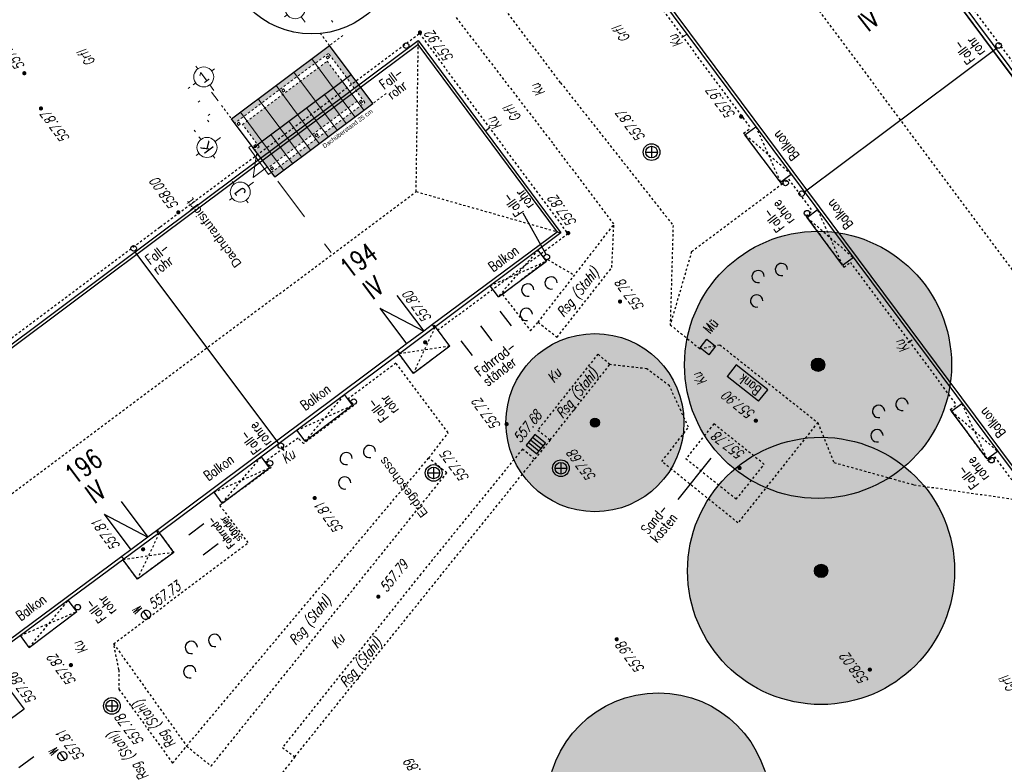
# Model space of a CAD drawing. Header units: metres. Extents: x 2 to 485, y 6 to 594.
# Tile 36 of 176: x 167 to 211, y 232 to 266. Entities that reach past the tile are written whole.
import ezdxf
from ezdxf.enums import TextEntityAlignment as Align

# ---------------------------------------------------------------- set-up
doc = ezdxf.new("R2010")
doc.units = ezdxf.units.M
doc.header["$LTSCALE"] = 0.0125
for name, pattern in [('260241_A_bea$0$GESTRICHELT', [0.4, 0.2, -0.2]), ('260241_A_bea$0$GESTRICHELTX2', [0.7, 0.5, -0.2]), ('260241_A_bea$0$PUNKTIERT', [0.2, 0, -0.2]), ('GEWOFAG_Hof 3_141022_Grundriss_bea$0$AUSGEZOGEN', [0]), ('GEWOFAG_Hof 3_141022_Grundriss_bea$0$VERDECKT2_S2', [0.15, 0.1, -0.05])]:
    doc.linetypes.add(name, pattern=pattern)
for name, color, linetype in [('260241_A_bea$0$B10_GEBAEUDE', 1, 'Continuous'), ('260241_A_bea$0$B13_GEB_ZUBEHOER', 12, 'Continuous'), ('260241_A_bea$0$B14_GEB_ZUB_GESTR', 12, 'Continuous'), ('260241_A_bea$0$B15_GEB_TXT', 12, 'Continuous'), ('260241_A_bea$0$B25_EINFASS_GEPKT', 7, '260241_A_bea$0$PUNKTIERT'), ('260241_A_bea$0$B28_VEINFASS_TXT', 5, 'Continuous'), ('260241_A_bea$0$B30_BEWSYM', 3, 'Continuous'), ('260241_A_bea$0$B32_BEWLIN_GESTR', 3, 'Continuous'), ('260241_A_bea$0$B34_ZUBEHOER_1', 6, 'Continuous'), ('260241_A_bea$0$B36_ZUBEHOER_3', 252, 'Continuous'), ('260241_A_bea$0$B53_HAUPTHOEHEN', 4, 'Continuous'), ('260241_A_bea$0$B54_HOEHEN', 253, 'Continuous'), ('f_weg', 2, 'Continuous')]:
    doc.layers.add(name, color=color, linetype=linetype)
doc.layers.add('260241_A_bea$0$f_fill_baum', color=86, linetype='Continuous', lineweight=18)
doc.layers.add('GEWOFAG_Hof 3_141022_Grundriss_bea$0$STANDARD', color=7, linetype='GEWOFAG_Hof 3_141022_Grundriss_bea$0$AUSGEZOGEN', lineweight=13)
doc.styles.add('260241_A_bea$0$ROMANS', font='ROMANS')
doc.styles.add('260241_A_bea$0$SIMPLEX8', font='SIMPLEX8')
doc.styles.add('GEWOFAG_Hof 3_141022_Grundriss_bea$0$ARIAL', font='arial.ttf')

# ---------------------------------------------------------------- blocks, each defined once
blk = doc.blocks.new('GEWOFAG_Hof 3_141022_Grundriss_bea$0$COMPLEXOBJECT_91')
at = {"layer": 'GEWOFAG_Hof 3_141022_Grundriss_bea$0$STANDARD', "color": 7, "linetype": 'GEWOFAG_Hof 3_141022_Grundriss_bea$0$AUSGEZOGEN', "lineweight": 18}
for p, q in [((4462415.964, 5328337.186), (4462416.003, 5328337.331)), ((4462415.414, 5328336.867), (4462415.269, 5328336.906)), ((4462416.283, 5328336.636), (4462416.428, 5328336.597)), ((4462415.733, 5328336.317), (4462415.656, 5328336.027))]:
    blk.add_line(p, q, dxfattribs=at)
blk.add_circle((4462415.849, 5328336.752), 0.45, dxfattribs=at)
blk = doc.blocks.new('GEWOFAG_Hof 3_141022_Grundriss_bea$0$COMPLEXOBJECT_92')
at = {"layer": 'GEWOFAG_Hof 3_141022_Grundriss_bea$0$STANDARD', "color": 7, "linetype": 'GEWOFAG_Hof 3_141022_Grundriss_bea$0$AUSGEZOGEN', "lineweight": 18}
for p, q in [((4462420.917, 5328335.867), (4462420.955, 5328336.012)), ((4462420.366, 5328335.548), (4462420.221, 5328335.587)), ((4462421.236, 5328335.317), (4462421.381, 5328335.278)), ((4462420.685, 5328334.998), (4462420.608, 5328334.708))]:
    blk.add_line(p, q, dxfattribs=at)
blk.add_circle((4462420.801, 5328335.433), 0.45, dxfattribs=at)
blk = doc.blocks.new('GEWOFAG_Hof 3_141022_Grundriss_bea$0$COMPLEXOBJECT_93')
at = {"layer": 'GEWOFAG_Hof 3_141022_Grundriss_bea$0$STANDARD', "color": 7, "linetype": 'GEWOFAG_Hof 3_141022_Grundriss_bea$0$AUSGEZOGEN', "lineweight": 18}
for p, q in [((4462412.93, 5328332.691), (4462412.969, 5328332.836)), ((4462412.38, 5328332.372), (4462412.235, 5328332.41)), ((4462412.699, 5328331.821), (4462412.66, 5328331.676)), ((4462413.249, 5328332.14), (4462413.539, 5328332.063))]:
    blk.add_line(p, q, dxfattribs=at)
blk.add_circle((4462412.814, 5328332.256), 0.45, dxfattribs=at)
blk = doc.blocks.new('GEWOFAG_Hof 3_141022_Grundriss_bea$0$COMPLEXOBJECT_94')
at = {"layer": 'GEWOFAG_Hof 3_141022_Grundriss_bea$0$STANDARD', "color": 7, "linetype": 'GEWOFAG_Hof 3_141022_Grundriss_bea$0$AUSGEZOGEN', "lineweight": 18}
for p, q in [((4462413.574, 5328335.107), (4462413.612, 5328335.252)), ((4462413.023, 5328334.788), (4462412.878, 5328334.826)), ((4462413.893, 5328334.556), (4462414.183, 5328334.479)), ((4462413.342, 5328334.237), (4462413.303, 5328334.092))]:
    blk.add_line(p, q, dxfattribs=at)
blk.add_circle((4462413.458, 5328334.672), 0.45, dxfattribs=at)
blk = doc.blocks.new('260241_A_bea$0$HOEHENPKT_ZENTR')
at = {"const_width": 0.75}
blk.add_lwpolyline([(-0.375, 0, 1), (0.375, 0, 1)], format="xyb", close=True, dxfattribs=at)
blk = doc.blocks.new('260241_A_bea$0$PAPIERK_RUND')
blk.add_circle((0, 0), 0.5)
blk = doc.blocks.new('260241_A_bea$0$BAUMSTAMM')
at = {"const_width": 0.5}
blk.add_lwpolyline([(-0.25, 0, 1), (0.25, 0, 1)], format="xyb", close=True, dxfattribs=at)
blk.add_circle((0, 0), 0.5)
blk = doc.blocks.new('260241_A_bea$0$GEBUESCH_SYM')
for centre in [(0, 0.127), (-0.18, 0.002), (0.18, 0.002)]:
    blk.add_arc(centre, 0.055, 309.521, 230.479)

msp = doc.modelspace()

# ---------------------------------------------------------------- hatches: boundary and pattern name
at = {"layer": '260241_A_bea$0$f_fill_baum'}
h = msp.add_hatch(color=256, dxfattribs=at)
h.dxf.hatch_style = 1
edge = h.paths.add_edge_path()
edge.add_ellipse((203.072, 250.162), major_axis=(-4.243, 4.243), ratio=1, start_angle=0, end_angle=360)
h = msp.add_hatch(color=256, dxfattribs=at)
h.dxf.hatch_style = 1
edge = h.paths.add_edge_path()
edge.add_ellipse((193.045, 247.566), major_axis=(-2.828, 2.828), ratio=1, start_angle=0, end_angle=360)
h = msp.add_hatch(color=256, dxfattribs=at)
h.dxf.hatch_style = 1
edge = h.paths.add_edge_path()
edge.add_ellipse((203.209, 240.907), major_axis=(-4.243, 4.243), ratio=1, start_angle=0, end_angle=360)
h = msp.add_hatch(color=256, dxfattribs=at)
h.dxf.hatch_style = 1
edge = h.paths.add_edge_path()
edge.add_ellipse((195.899, 230.435), major_axis=(3.536, 3.536), ratio=1, start_angle=0, end_angle=360)
at = {"layer": 'GEWOFAG_Hof 3_141022_Grundriss_bea$0$STANDARD', "linetype": 'GEWOFAG_Hof 3_141022_Grundriss_bea$0$VERDECKT2_S2', "lineweight": 25}
for color, points in [(255, [(181.068, 264.149), (181.89, 263.047), (182.091, 263.197), (181.119, 264.499), (176.711, 261.21), (176.86, 261.01)]), (255, [(177.883, 260.057), (181.69, 262.898), (181.017, 263.799), (177.21, 260.959)]), (254, [(177.757, 259.808), (178.355, 259.006), (182.363, 261.996), (181.69, 262.898), (177.883, 260.057), (177.957, 259.957)]), (254, [(181.89, 263.047), (182.712, 261.945), (178.504, 258.806), (178.654, 258.605), (183.062, 261.894), (182.091, 263.197)])]:
    msp.add_hatch(color=color, dxfattribs=at).paths.add_polyline_path(points)

# ---------------------------------------------------------------- linework, layer by layer
at = {"color": 252}
for p, q in [((195.592, 259.977), (195.592, 259.452)), ((195.329, 259.714), (195.854, 259.714)), ((197.769, 250.924), (198.082, 251.314)), ((198.159, 250.611), (197.769, 250.924)), ((198.082, 251.314), (198.472, 251)), ((198.472, 251), (198.159, 250.611)), ((190.343, 247.039), (189.949, 246.554)), ((190.245, 246.918), (190.73, 246.523)), ((190.828, 246.644), (190.343, 247.039)), ((189.949, 246.554), (190.434, 246.16)), ((190.532, 246.281), (190.048, 246.675)), ((190.146, 246.797), (190.631, 246.402)), ((190.434, 246.16), (190.828, 246.644)), ((191.518, 245.781), (191.518, 245.256)), ((185.536, 245.307), (186.061, 245.307)), ((185.799, 245.57), (185.799, 245.045)), ((191.255, 245.518), (191.78, 245.518)), ((172.993, 238.768), (172.754, 239.104)), ((171.337, 235.107), (171.337, 234.582)), ((171.074, 234.844), (171.599, 234.844)), ((169.235, 232.42), (168.996, 232.756))]:
    msp.add_line(p, q, dxfattribs=at)
for centre, major_axis, start_param, end_param in [((184.565, 264.495), (0.0884, 0.0884), 5.497787, 11.780972), ((211.186, 264.5), (0.0884, 0.0884), 5.497787, 11.780972), ((195.592, 259.714), (-0.265, 0.265), 3.926991, 10.210176), ((195.592, 259.714), (-0.186, 0.186), 3.926991, 10.210176), ((201.614, 258.326), (0.0884, 0.0884), 5.497787, 11.780972), ((202.336, 257.849), (0.0884, 0.0884), 5.497787, 11.780972), ((202.581, 256.971), (0.0884, 0.0884), 5.497787, 11.780972), ((172.315, 255.393), (0.0884, 0.0884), 5.497787, 11.780972), ((190.886, 255.005), (0.0884, 0.0884), 5.497787, 11.780972), ((182.208, 248.505), (0.0884, 0.0884), 5.497787, 11.780972), ((178.93, 246.528), (0.0884, 0.0884), 5.497787, 11.780972), ((178.446, 245.741), (0.0884, 0.0884), 5.497787, 11.780972), ((185.799, 245.307), (-0.265, 0.265), 3.926991, 10.210176), ((185.799, 245.307), (-0.186, 0.186), 3.926991, 10.210176), ((191.518, 245.518), (-0.265, 0.265), 3.926991, 10.210176), ((191.518, 245.518), (-0.186, 0.186), 3.926991, 10.210176), ((210.87, 245.881), (0.0884, 0.0884), 5.497787, 11.780972), ((169.803, 239.28), (0.0884, 0.0884), 5.497787, 11.780972), ((172.874, 238.936), (0.146, 0.146), 1.405627, 7.688812), ((171.337, 234.844), (-0.265, 0.265), 3.926991, 10.210176), ((171.337, 234.844), (-0.186, 0.186), 3.926991, 10.210176), ((169.116, 232.588), (0.146, 0.146), 1.405627, 7.688812)]:
    msp.add_ellipse(centre, major_axis=major_axis, ratio=1, start_param=start_param, end_param=end_param, dxfattribs=at)
at = {"layer": '260241_A_bea$0$B10_GEBAEUDE', "color": 7, "linetype": 'Continuous'}
for p, q in [((193.195, 270.576), (232.957, 217.228)), ((216.606, 256.669), (208.534, 267.497)), ((173.722, 256.075), (185.09, 264.55)), ((185.09, 264.55), (191.345, 256.117)), ((202.463, 257.924), (211.08, 264.367)), ((148.934, 237.561), (173.722, 256.075)), ((191.345, 256.117), (185.742, 251.968)), ((178.846, 246.622), (172.38, 255.235)), ((185.742, 251.968), (185.351, 251.677)), ((185.351, 251.677), (184.584, 251.098)), ((184.584, 251.098), (184.186, 250.8)), ((184.186, 250.8), (173.341, 242.71)), ((173.341, 242.71), (172.951, 242.422)), ((172.951, 242.422), (172.185, 241.848)), ((172.185, 241.848), (171.786, 241.553)), ((171.786, 241.553), (163.114, 235.118))]:
    msp.add_line(p, q, dxfattribs=at)
at = {"layer": '260241_A_bea$0$B13_GEB_ZUBEHOER', "color": 7, "linetype": 'Continuous'}
for p, q in [((193.014, 270.602), (232.931, 217.046)), ((216.776, 256.722), (208.646, 267.635)), ((173.645, 256.179), (185.109, 264.726)), ((185.109, 264.726), (191.513, 256.092)), ((199.79, 260.491), (200.278, 260.855)), ((201.391, 258.359), (199.79, 260.491)), ((201.391, 258.359), (201.871, 258.718)), ((202.577, 256.774), (203.054, 257.131)), ((204.178, 254.634), (202.577, 256.774)), ((157.148, 243.858), (173.645, 256.179)), ((191.513, 256.092), (185.837, 251.84)), ((190.869, 254.814), (190.487, 255.324)), ((204.178, 254.634), (204.652, 254.988)), ((188.707, 253.219), (190.869, 254.814)), ((188.707, 253.219), (188.337, 253.713)), ((184.144, 253.278), (185.351, 251.677)), ((183.377, 252.699), (185.351, 251.677)), ((183.377, 252.699), (184.584, 251.098)), ((185.837, 251.84), (184.278, 250.677)), ((185.837, 251.84), (185.742, 251.968)), ((186.524, 250.998), (185.875, 251.869)), ((186.524, 250.998), (184.894, 249.778)), ((184.278, 250.677), (173.436, 242.582)), ((184.278, 250.677), (184.186, 250.8)), ((184.894, 249.778), (184.243, 250.652)), ((182.155, 248.345), (181.796, 248.825)), ((180.024, 246.733), (182.155, 248.345)), ((209.075, 248.081), (209.541, 248.428)), ((210.671, 245.94), (209.075, 248.081)), ((180.024, 246.733), (179.655, 247.226)), ((178.427, 245.535), (178.056, 246.032)), ((210.671, 245.94), (211.136, 246.287)), ((176.294, 243.953), (178.427, 245.535)), ((176.294, 243.953), (175.928, 244.443)), ((171.755, 244.021), (172.951, 242.422)), ((170.989, 243.448), (172.185, 241.848)), ((170.989, 243.448), (172.951, 242.422)), ((173.436, 242.582), (171.878, 241.43)), ((173.436, 242.582), (173.341, 242.71)), ((174.117, 241.74), (173.474, 242.611)), ((174.117, 241.74), (172.488, 240.532)), ((171.878, 241.43), (163.291, 235.099)), ((171.878, 241.43), (171.786, 241.553)), ((172.488, 240.532), (171.843, 241.405)), ((169.757, 239.08), (169.381, 239.59)), ((167.623, 237.467), (169.757, 239.08)), ((167.623, 237.467), (167.228, 238.002)), ((166.322, 236.136), (167.393, 234.694))]:
    msp.add_line(p, q, dxfattribs=at)
at = {"layer": '260241_A_bea$0$B14_GEB_ZUB_GESTR', "color": 7, "linetype": '260241_A_bea$0$GESTRICHELTX2'}
for p, q in [((199.772, 270.54), (242.092, 213.82)), ((185.012, 257.94), (185.109, 264.726)), ((200.278, 260.855), (201.391, 258.359)), ((201.871, 258.718), (199.79, 260.491)), ((156.272, 236.49), (185.012, 257.94)), ((185.012, 257.94), (191.513, 256.092)), ((204.178, 254.634), (203.054, 257.131)), ((202.577, 256.774), (204.652, 254.988)), ((190.487, 255.324), (188.707, 253.219)), ((188.337, 253.713), (190.869, 254.814)), ((184.894, 249.778), (185.875, 251.869)), ((186.524, 250.998), (184.243, 250.652)), ((180.024, 246.733), (181.796, 248.825)), ((179.655, 247.226), (182.155, 248.345)), ((210.671, 245.94), (209.541, 248.428)), ((209.075, 248.081), (211.136, 246.287)), ((176.294, 243.953), (178.056, 246.032)), ((175.928, 244.443), (178.427, 245.535)), ((172.488, 240.532), (173.474, 242.611)), ((174.117, 241.74), (171.843, 241.405)), ((167.623, 237.467), (169.381, 239.59)), ((167.228, 238.002), (169.757, 239.08))]:
    msp.add_line(p, q, dxfattribs=at)
at = {"layer": '260241_A_bea$0$B25_EINFASS_GEPKT', "color": 7, "linetype": '260241_A_bea$0$PUNKTIERT', "ltscale": 0.5}
for p, q in [((214.831, 259.741), (209.064, 267.467)), ((191.503, 262.831), (188.468, 266.829)), ((195.275, 267.198), (200.036, 260.799)), ((186.805, 265.753), (191.173, 260.078)), ((173.513, 256.356), (185.162, 265.04)), ((185.162, 265.04), (191.835, 256.044)), ((191.503, 262.831), (196.557, 256.423)), ((199.73, 260.571), (200.036, 260.799)), ((201.45, 258.279), (199.73, 260.571)), ((191.173, 260.078), (193.898, 256.466)), ((201.45, 258.279), (201.747, 258.5)), ((201.747, 258.5), (202.809, 257.072)), ((202.517, 256.854), (202.809, 257.072)), ((202.517, 256.854), (204.237, 254.554)), ((159.628, 245.985), (173.513, 256.356)), ((190.493, 252.075), (193.898, 256.466)), ((193.807, 254.533), (193.898, 256.466)), ((196.557, 256.423), (196.43, 251.958)), ((191.835, 256.044), (185.95, 251.686)), ((190.92, 254.891), (188.894, 253.318)), ((191.345, 251.403), (193.807, 254.533)), ((204.237, 254.554), (204.524, 254.768)), ((204.524, 254.768), (209.288, 248.365)), ((188.894, 253.318), (190.151, 251.693)), ((185.875, 251.869), (185.78, 251.996)), ((190.151, 251.693), (190.493, 252.075)), ((190.493, 252.075), (191.345, 251.403)), ((196.43, 251.958), (197.763, 250.886)), ((186.524, 250.998), (184.894, 249.778)), ((197.763, 250.886), (198.653, 251.061)), ((198.653, 251.061), (203.06, 247.571)), ((184.894, 249.778), (184.151, 250.775)), ((193.18, 250.647), (190.476, 247.23)), ((193.714, 250.171), (193.18, 250.647)), ((184.102, 250.235), (181.961, 248.638)), ((186.457, 247.113), (184.102, 250.235)), ((191.038, 246.786), (193.714, 250.171)), ((195.384, 249.983), (193.714, 250.171)), ((196.395, 249.215), (195.384, 249.983)), ((197.251, 247.361), (196.395, 249.215)), ((182.213, 248.331), (179.956, 246.624)), ((181.961, 248.638), (182.213, 248.331)), ((209.015, 248.161), (209.288, 248.365)), ((209.015, 248.161), (210.691, 245.868)), ((196.056, 245.821), (197.251, 247.361)), ((198.388, 247.513), (197.128, 245.942)), ((200.656, 245.693), (198.388, 247.513)), ((203.06, 247.571), (199.475, 243.067)), ((185.574, 245.973), (186.457, 247.113)), ((190.476, 247.23), (191.038, 246.786)), ((179.708, 246.87), (178.238, 245.828)), ((179.956, 246.624), (179.708, 246.87)), ((191.038, 246.786), (190.334, 245.932)), ((189.789, 246.377), (185.224, 240.767)), ((190.334, 245.932), (189.789, 246.377)), ((174.698, 233.041), (185.574, 245.973)), ((178.238, 245.828), (178.49, 245.565)), ((179.562, 232.562), (190.334, 245.932)), ((186.39, 245.307), (185.574, 245.973)), ((199.475, 243.067), (196.056, 245.821)), ((199.396, 244.122), (197.128, 245.942)), ((199.396, 244.122), (200.656, 245.693)), ((211.037, 246.015), (210.691, 245.868)), ((212.261, 244.341), (211.037, 246.015)), ((176.188, 243.855), (178.49, 245.565)), ((181.316, 239.001), (186.39, 245.307)), ((177.469, 242.176), (176.188, 243.855)), ((173.38, 242.738), (174.117, 241.74)), ((171.416, 237.636), (177.469, 242.176)), ((174.117, 241.74), (172.488, 240.532)), ((172.488, 240.532), (171.752, 241.528)), ((185.224, 240.767), (178.999, 232.977)), ((175.802, 232.141), (181.316, 239.001)), ((171.657, 236.466), (171.416, 237.636)), ((171.416, 237.636), (174.698, 233.041)), ((171.657, 236.466), (171.649, 235.592)), ((171.649, 235.592), (174.067, 232.276)), ((174.067, 232.276), (174.698, 233.041)), ((174.698, 233.041), (175.802, 232.141)), ((178.999, 232.977), (179.562, 232.562)), ((179.562, 232.562), (178.771, 231.553))]:
    msp.add_line(p, q, dxfattribs=at)
at = {"layer": '260241_A_bea$0$B28_VEINFASS_TXT', "color": 252, "linetype": 'Continuous'}
for p, q in [((197.151, 264.984), (196.939, 264.856)), ((188.128, 260.676), (188.282, 260.794)), ((207.296, 251.263), (207.115, 251.15)), ((178.953, 246.488), (179.072, 246.314))]:
    msp.add_line(p, q, dxfattribs=at)
at = {"layer": '260241_A_bea$0$B32_BEWLIN_GESTR', "linetype": '260241_A_bea$0$GESTRICHELT'}
for p, q in [((197.391, 255.247), (201.45, 258.279)), ((190.92, 254.891), (192.129, 254.186)), ((197.391, 255.247), (196.43, 251.958)), ((203.06, 247.571), (203.786, 245.776)), ((203.786, 245.776), (207.384, 244.774)), ((207.384, 244.774), (211.982, 244.11))]:
    msp.add_line(p, q, dxfattribs=at)
at = {"layer": '260241_A_bea$0$B34_ZUBEHOER_1', "color": 252, "linetype": 'Continuous'}
for p, q in [((190.859, 255.119), (189.817, 256.975)), ((188.775, 252.577), (189.284, 251.911)), ((187.903, 251.912), (188.411, 251.246)), ((187.539, 250.58), (187.03, 251.246)), ((199.398, 250.159), (198.99, 249.643)), ((200.809, 249.041), (199.398, 250.159)), ((200.401, 248.525), (198.99, 249.643)), ((200.401, 248.525), (200.809, 249.041)), ((198.262, 245.965), (196.765, 244.116)), ((175.466, 243.014), (174.789, 242.505)), ((175.445, 241.632), (176.122, 242.141)), ((167.16, 232.072), (167.83, 232.579))]:
    msp.add_line(p, q, dxfattribs=at)
at = {"layer": '260241_A_bea$0$B36_ZUBEHOER_3', "color": 252, "linetype": 'Continuous'}
msp.add_line((167.393, 234.694), (166.014, 233.687), dxfattribs=at)
at = {"layer": 'f_weg'}
for p, q in [((201.585, 276.867), (210.944, 264.265)), ((210.944, 264.265), (220.304, 251.725))]:
    msp.add_line(p, q, dxfattribs=at)
at = {"layer": 'GEWOFAG_Hof 3_141022_Grundriss_bea$0$STANDARD', "color": 7, "linetype": 'GEWOFAG_Hof 3_141022_Grundriss_bea$0$AUSGEZOGEN', "lineweight": 13}
for p, q in [((181.272, 265.549), (181.212, 265.629)), ((180.318, 263.901), (181.289, 262.599)), ((179.516, 263.303), (180.488, 262.001)), ((181.69, 262.898), (182.662, 261.595)), ((174.844, 262.625), (174.764, 262.566)), ((175.624, 262.667), (175.624, 262.667)), ((176.113, 262.012), (175.814, 262.413)), ((178.714, 262.705), (179.686, 261.403)), ((181.289, 262.599), (182.261, 261.296)), ((175.293, 262.024), (175.213, 261.964)), ((177.913, 262.107), (178.885, 260.805)), ((180.488, 262.001), (181.459, 260.698)), ((180.888, 262.3), (181.86, 260.997)), ((177.111, 261.509), (178.083, 260.207)), ((180.087, 261.702), (181.058, 260.399)), ((175.69, 261.073), (175.63, 261.153)), ((175.661, 261.363), (175.741, 261.423)), ((179.285, 261.104), (180.257, 259.801)), ((179.686, 261.403), (180.658, 260.1)), ((175.029, 260.705), (175.089, 260.625)), ((178.885, 260.805), (179.856, 259.502)), ((178.083, 260.207), (179.055, 258.904)), ((178.484, 260.506), (179.455, 259.203)), ((177.567, 259.978), (177.487, 259.918)), ((177.487, 259.918), (178.384, 258.716)), ((178.384, 258.716), (178.464, 258.776)), ((178.803, 258.405), (179.999, 256.802)), ((181.195, 255.199), (180.896, 255.6))]:
    msp.add_line(p, q, dxfattribs=at)
at = {"layer": 'GEWOFAG_Hof 3_141022_Grundriss_bea$0$STANDARD', "color": 7, "linetype": 'GEWOFAG_Hof 3_141022_Grundriss_bea$0$VERDECKT2_S2', "lineweight": 18}
for p, q in [((181.119, 264.499), (180.671, 265.1)), ((181.72, 264.948), (181.119, 264.499)), ((181.068, 264.149), (176.86, 261.01)), ((177.21, 260.959), (181.017, 263.799)), ((180.973, 263.984), (181.053, 264.044)), ((181.033, 263.904), (180.973, 263.984)), ((181.017, 263.799), (182.363, 261.996)), ((181.033, 263.904), (181.113, 263.964)), ((181.053, 264.044), (181.113, 263.964)), ((182.712, 261.945), (181.068, 264.149)), ((178.969, 262.49), (179.049, 262.549)), ((179.029, 262.41), (178.969, 262.49)), ((179.029, 262.41), (179.109, 262.469)), ((179.049, 262.549), (179.109, 262.469)), ((182.363, 261.996), (178.355, 259.006)), ((182.468, 261.981), (182.548, 262.04)), ((182.527, 261.9), (182.468, 261.981)), ((182.527, 261.9), (182.608, 261.96)), ((182.548, 262.04), (182.608, 261.96)), ((183.664, 262.343), (183.062, 261.894)), ((176.262, 261.812), (176.711, 261.21)), ((178.504, 258.806), (182.712, 261.945)), ((176.965, 260.995), (177.045, 261.055)), ((177.025, 260.915), (176.965, 260.995)), ((177.025, 260.915), (177.105, 260.974)), ((177.045, 261.055), (177.105, 260.974)), ((177.957, 259.957), (177.21, 260.959)), ((180.464, 260.486), (180.544, 260.546)), ((180.524, 260.406), (180.464, 260.486)), ((180.524, 260.406), (180.604, 260.465)), ((180.544, 260.546), (180.604, 260.465)), ((177.712, 259.993), (177.793, 260.053)), ((177.772, 259.913), (177.712, 259.993)), ((177.957, 259.957), (177.757, 259.808)), ((177.772, 259.913), (177.852, 259.973)), ((177.793, 260.053), (177.852, 259.973)), ((178.46, 258.991), (178.54, 259.051)), ((178.52, 258.911), (178.46, 258.991)), ((178.52, 258.911), (178.6, 258.971)), ((178.54, 259.051), (178.6, 258.971))]:
    msp.add_line(p, q, dxfattribs=at)
at = {"layer": 'GEWOFAG_Hof 3_141022_Grundriss_bea$0$STANDARD', "color": 7, "linetype": 'GEWOFAG_Hof 3_141022_Grundriss_bea$0$AUSGEZOGEN', "lineweight": 25}
for p, q in [((176.711, 261.21), (181.119, 264.499)), ((183.062, 261.894), (181.119, 264.499)), ((177.682, 259.908), (182.091, 263.197)), ((178.654, 258.605), (183.062, 261.894)), ((178.654, 258.605), (176.711, 261.21))]:
    msp.add_line(p, q, dxfattribs=at)
at = {"layer": 'GEWOFAG_Hof 3_141022_Grundriss_bea$0$STANDARD', "color": 7, "linetype": 'GEWOFAG_Hof 3_141022_Grundriss_bea$0$AUSGEZOGEN', "lineweight": 18}
for p in [(177.836, 259.618), (178.285, 259.016)]:
    msp.add_line(p, (177.684, 258.568), dxfattribs=at)
at = {"layer": 'GEWOFAG_Hof 3_141022_Grundriss_bea$0$STANDARD', "color": 6}
msp.add_lwpolyline([(176.711, 261.21), (181.119, 264.499), (183.062, 261.894), (178.654, 258.605)], close=True, dxfattribs=at)

# ---------------------------------------------------------------- block references
at = {"layer": '260241_A_bea$0$B30_BEWSYM'}
for name, p, xscale, yscale in [('260241_A_bea$0$PAPIERK_RUND', (180.32, 269.026), 8, 8), ('260241_A_bea$0$PAPIERK_RUND', (203.072, 250.162), 12, 12), ('260241_A_bea$0$PAPIERK_RUND', (193.045, 247.566), 8, 8), ('260241_A_bea$0$BAUMSTAMM', (203.072, 250.162), 0.6000000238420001, 0.6000000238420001), ('260241_A_bea$0$BAUMSTAMM', (193.045, 247.566), 0.4000000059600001, 0.4000000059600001), ('260241_A_bea$0$PAPIERK_RUND', (203.209, 240.907), 12, 12), ('260241_A_bea$0$BAUMSTAMM', (203.209, 240.907), 0.6000000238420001, 0.6000000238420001), ('260241_A_bea$0$PAPIERK_RUND', (195.899, 230.435), 10, 10)]:
    msp.add_blockref(name, p, dxfattribs=dict(at, xscale=xscale, yscale=yscale))
at = {"layer": '260241_A_bea$0$B30_BEWSYM', "xscale": 5, "yscale": 5, "rotation": 51.63593642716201}
for p in [(200.877, 253.731), (190.525, 253.125), (206.291, 247.675), (182.365, 245.558), (175.405, 237.076)]:
    msp.add_blockref('260241_A_bea$0$GEBUESCH_SYM', p, dxfattribs=at)
at = {"layer": '260241_A_bea$0$B54_HOEHEN', "color": 252, "xscale": 0.125, "yscale": 0.125}
for p in [(185.184, 265.086), (167.403, 263.256), (168.151, 261.675), (199.619, 261.308), (174.323, 257.008), (191.846, 256.076), (194.174, 253.004), (185.418, 251.173), (189.076, 247.497), (200.277, 247.653), (199.545, 245.529), (180.453, 244.178), (172.742, 241.879), (183.312, 239.749), (194.025, 237.838), (169.496, 236.677), (205.401, 236.473)]:
    msp.add_blockref('260241_A_bea$0$HOEHENPKT_ZENTR', p, dxfattribs=at)
at = {"layer": 'GEWOFAG_Hof 3_141022_Grundriss_bea$0$STANDARD', "color": 7, "linetype": 'GEWOFAG_Hof 3_141022_Grundriss_bea$0$AUSGEZOGEN', "lineweight": 18, "rotation": 51.63593645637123}
for name in ['GEWOFAG_Hof 3_141022_Grundriss_bea$0$COMPLEXOBJECT_92', 'GEWOFAG_Hof 3_141022_Grundriss_bea$0$COMPLEXOBJECT_91', 'GEWOFAG_Hof 3_141022_Grundriss_bea$0$COMPLEXOBJECT_94', 'GEWOFAG_Hof 3_141022_Grundriss_bea$0$COMPLEXOBJECT_93']:
    msp.add_blockref(name, (1408407.462, -6805705.644), dxfattribs=at)

# ---------------------------------------------------------------- texts
at = {"color": 252, "style": '260241_A_bea$0$SIMPLEX8', "oblique": 360, "width": 0.56}
for p in [(172.718, 239.186), (168.96, 232.838)]:
    msp.add_text('W', height=0.413, rotation=125.5365, dxfattribs=at).set_placement(p)
at = {"layer": '260241_A_bea$0$B15_GEB_TXT', "color": 7, "style": '260241_A_bea$0$ROMANS', "width": 0.75}
for s, height, rotation, p in [('IV', 0.875, 38.0711, (205.327, 265.084)), ('Balkon', 0.45, 127.9062, (202.255, 259.556)), ('Balkon', 0.45, 127.9062, (204.677, 256.465)), ('194', 0.875, 36.3708, (182.009, 254.01)), ('Balkon', 0.45, 36.482, (188.473, 254.315)), ('IV', 0.875, 36.3708, (183.044, 253.064)), ('Balkon', 0.45, 36.482, (180.019, 248.09)), ('Balkon', 0.45, 127.9062, (211.536, 247.11)), ('196', 0.875, 36.3708, (169.642, 244.747)), ('Balkon', 0.45, 36.482, (175.674, 244.926)), ('IV', 0.875, 36.3708, (170.56, 243.893)), ('Balkon', 0.45, 36.482, (167.245, 238.647))]:
    msp.add_text(s, height=height, rotation=rotation, dxfattribs=at).set_placement(p)
at = {"layer": '260241_A_bea$0$B28_VEINFASS_TXT', "color": 252, "style": '260241_A_bea$0$ROMANS', "oblique": 15, "width": 0.75}
for s, rotation, p in [('Grfl', 125.8396, (194.423, 265.144)), ('Ku', 125.3767, (196.852, 264.824)), ('Grfl', 126.7027, (170.381, 264.077)), ('Ku', 125.3767, (190.66, 262.623)), ('Grfl', 125.8396, (189.527, 261.575)), ('Ku', 126.4796, (188.712, 261.12)), ('Rsg (Stahl)', 51.6305, (192.445, 253.279)), ('Ku', 125.3767, (207.031, 251.113)), ('Ku', 51.6305, (191.385, 249.553)), ('Rsg (Stahl)', 51.6305, (192.408, 248.742)), ('Ku', 126.0933, (197.937, 249.646)), ('Ku', 36.416, (179.382, 245.872)), ('Rsg (Stahl)', 51.6305, (180.41, 238.551)), ('Ku', 126.5783, (170.105, 237.584)), ('Ku', 51.6305, (181.655, 237.614)), ('Rsg (Stahl)', 51.6305, (182.686, 236.652)), ('Grfl', 125.8396, (211.809, 235.948)), ('Rsg (Stahl)', 128.6789, (173.425, 234.149)), ('Rsg (Stahl)', 126.4364, (172.242, 232.726))]:
    msp.add_text(s, height=0.45, rotation=rotation, dxfattribs=at).set_placement(p, align=Align.CENTER)
at = {"layer": '260241_A_bea$0$B34_ZUBEHOER_1', "color": 252, "style": '260241_A_bea$0$ROMANS', "width": 0.75}
for s, height, rotation, p in [('rohr', 0.45, 126.6418, (210.602, 264.211)), ('Fall-', 0.45, 126.6418, (210.151, 263.875)), ('Fall-', 0.45, 36.9715, (183.577, 262.502)), ('rohr', 0.45, 36.9715, (183.915, 262.053)), ('rohr', 0.45, 125.4473, (190.326, 257.342)), ('Fall-', 0.45, 125.4473, (189.867, 257.016)), ('rohre', 0.45, 126.8917, (202.038, 256.661)), ('Fall-', 0.45, 126.8917, (201.588, 256.323)), ('Fall-', 0.45, 36.9715, (173.055, 254.636)), ('rohr', 0.45, 36.9715, (173.394, 254.187)), ('Mü', 0.45, 49.988, (198.221, 251.527)), ('Fahrrad-', 0.45, 37.4404, (187.868, 249.613)), ('ständer', 0.45, 37.4404, (188.227, 249.179)), ('Bank', 0.45, 141.652, (200.568, 249.097)), ('rohr', 0.45, 126.8438, (184.255, 248.132)), ('Fall-', 0.45, 126.8438, (183.805, 247.794)), ('rohre', 0.45, 126.8438, (178.537, 246.69)), ('Fall-', 0.45, 126.8438, (178.087, 246.352)), ('rohre', 0.45, 126.8917, (210.789, 245.126)), ('Fall-', 0.45, 126.8917, (210.339, 244.788)), ('Sand-', 0.45, 50.3098, (195.423, 242.515)), ('kasten', 0.45, 50.3098, (195.842, 242.139)), ('Fahrrad-', 0.35, 127.6637, (176.881, 242.084)), ('ständer', 0.35, 127.6637, (177.217, 242.365)), ('Fall-', 0.45, 127.0174, (171.119, 238.782)), ('rohr', 0.45, 127.0174, (171.568, 239.121))]:
    msp.add_text(s, height=height, rotation=rotation, dxfattribs=at).set_placement(p)
at = {"layer": '260241_A_bea$0$B53_HAUPTHOEHEN', "color": 252, "style": '260241_A_bea$0$ROMANS', "oblique": 15, "width": 0.75}
msp.add_text('557.92', height=0.45, rotation=126.6418, dxfattribs=at).set_placement((185.396, 264.96), align=Align.TOP_RIGHT)
for s, rotation, p in [('557.83', 126.6418, (167.26, 263.448)), ('557.87', 126.8917, (195.143, 260.248)), ('558.00', 126.6418, (174.175, 257.19)), ('557.90', 141.6235, (200.134, 247.845)), ('557.78', 141.6235, (199.676, 246.023)), ('557.79', 51.3118, (183.51, 240.06)), ('557.89', 126.6418, (185.578, 231.123))]:
    msp.add_text(s, height=0.45, rotation=rotation, dxfattribs=at).set_placement(p, align=Align.MIDDLE_LEFT)
for s, rotation, p in [('557.97', 126.6418, (199.366, 261.399)), ('557.72', 126.6418, (188.833, 247.442)), ('557.68', 51.4149, (189.695, 246.626)), ('557.81', 126.6418, (171.729, 242.029)), ('557.73', 36.3795, (173.19, 239.159))]:
    msp.add_text(s, height=0.45, rotation=rotation, dxfattribs=at).set_placement(p)
for s, rotation, p in [('557.87', 126.6418, (168.333, 261.474)), ('557.81', 126.6418, (180.621, 243.932)), ('557.98', 126.6418, (194.167, 237.647)), ('557.78', 126.639, (171.667, 234.4))]:
    msp.add_text(s, height=0.45, rotation=rotation, dxfattribs=at).set_placement(p, align=Align.MIDDLE_RIGHT)
for s, p in [('557.82', (191.876, 256.289)), ('557.80', (185.361, 251.988))]:
    msp.add_text(s, height=0.45, rotation=126.6418, dxfattribs=at).set_placement(p, align=Align.TOP_LEFT)
for s, rotation, p in [('557.78', 126.6418, (194.438, 253.141)), ('557.75', 126.8917, (186.574, 245.458)), ('557.68', 126.8917, (192.268, 245.496)), ('557.86', 126.6418, (167.131, 235.5)), ('557.81', 126.8917, (169.291, 232.937))]:
    msp.add_text(s, height=0.45, rotation=rotation, dxfattribs=at).set_placement(p, align=Align.TOP_CENTER)
for s, p in [('558.02', (204.892, 236.636)), ('557.82', (169.27, 236.587))]:
    msp.add_text(s, height=0.45, rotation=126.6418, dxfattribs=at).set_placement(p, align=Align.CENTER)
at = {"layer": 'GEWOFAG_Hof 3_141022_Grundriss_bea$0$STANDARD', "color": 7, "linetype": 'GEWOFAG_Hof 3_141022_Grundriss_bea$0$AUSGEZOGEN', "lineweight": 18, "style": 'GEWOFAG_Hof 3_141022_Grundriss_bea$0$ARIAL'}
for s, insert, char_height, width, attachment_point, rotation in [('\\W0.90;1', (175.465, 263.089), 0.5, 0.61728, 5, 36.7221), ('\\W1.00;Dachüberstand\\~25\\~cm', (182.966, 261.667), 0.2, 2.84714, 3, 36.7221), ('\\W0.99;K', (175.612, 259.923), 0.5, 0.71332, 5, 126.7221), ('\\W0.98;J', (177.107, 257.919), 0.5, 0.59544, 5, 126.7221), ('\\W1.00;Dachdraufsicht', (176.873, 254.47), 0.4, 3.94758, 1, 126.7221), ('\\W1.00;Erdgeschoss', (185.244, 243.248), 0.4, 3.4475, 1, 126.7221)]:
    msp.add_mtext(s, dxfattribs=dict(at, insert=insert, char_height=char_height, width=width, attachment_point=attachment_point, rotation=rotation))

doc.saveas('drawing.dxf')
